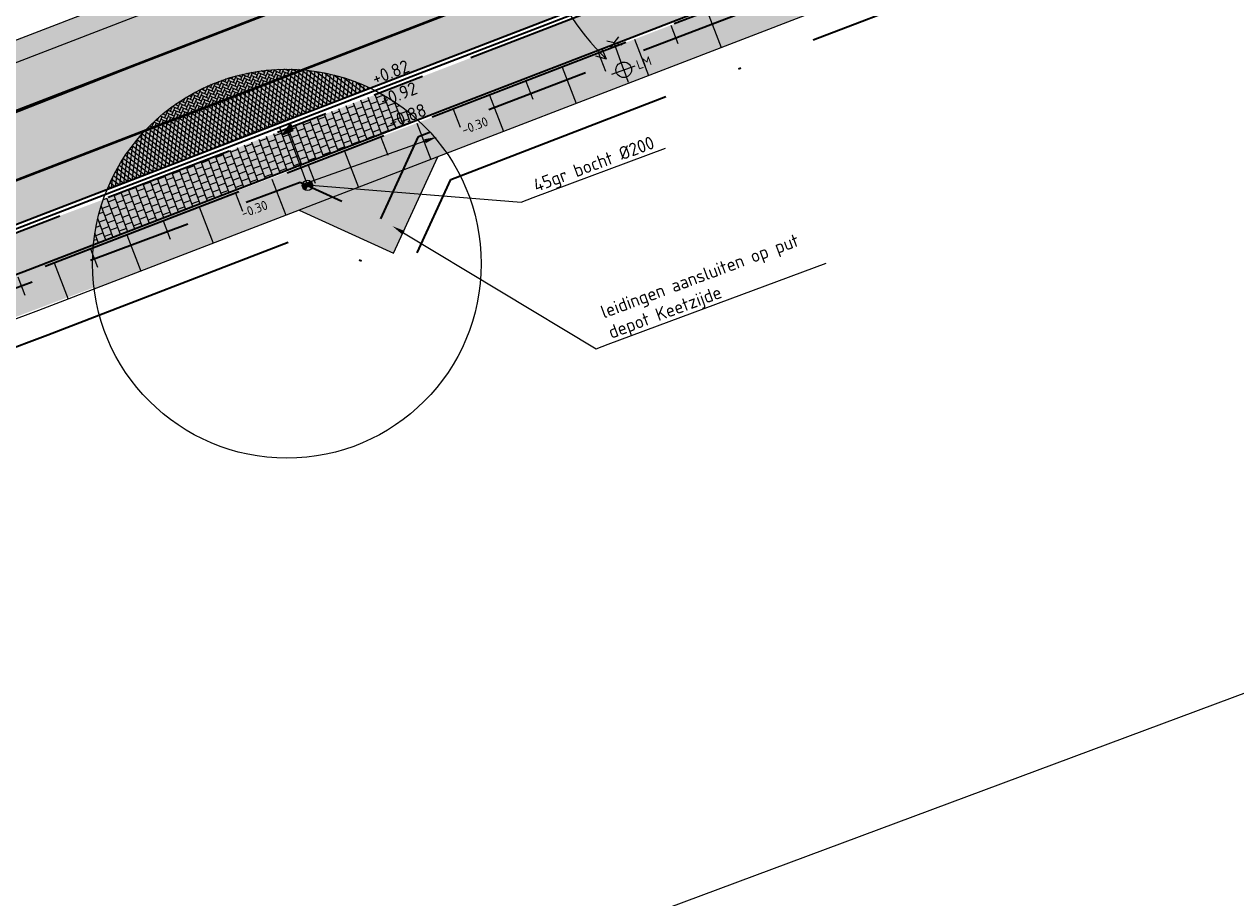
# Model space of a CAD drawing. Header units: metres. Extents: x 132493 to 134960, y 502695 to 503907.
# Tile 65 of 144: x 133217 to 133264, y 503054 to 503087. Entities that reach past the tile are written whole.
import ezdxf
from ezdxf import colors
from ezdxf.entities.mleader import LeaderData, LeaderLine
from ezdxf.enums import TextEntityAlignment as Align
from ezdxf.math import Vec2, Vec3

# ---------------------------------------------------------------- set-up
doc = ezdxf.new("R2010")
doc.units = ezdxf.units.M
for name, pattern in [('RI-HWA_KOLKAANSLUITING', [4.3, 2.5, -1.8]), ('RI-HWA_PVC', [6.4, 4, -2.4]), ('VH-OPSLUITBAND_100X200', [16, 8, -2, 4, -2]), ('VH-TROTTOIRBAND_130-150', [15, 5, -2, 2, -2, 2, -2]), ('VW-1-1_STREEP', [2, 1, -1]), ('XX-PROJECTGRENS', [18, 12, -3, 0, -3])]:
    doc.linetypes.add(name, pattern=pattern)
doc.layers.get('Defpoints').update_dxf_attribs({"color": 3})
for name, color, linetype, lineweight, plot in [('ARC-hoev-btt-300x300x45-grijs-nieuw', 8, 'Continuous', 18, False), ('ARC-hoev-fietsstrook-plateau-drempel-afalt rood', 241, 'Continuous', 18, False), ('ARC-hoev-gras zaaien', 73, 'Continuous', 35, False), ('ARC-hoev-nieuw-asfalt-streetprint', 215, 'Continuous', 35, False)]:
    doc.layers.add(name, color=color, linetype=linetype, lineweight=lineweight, plot=plot)
for name, color, linetype, lineweight in [('B01-WE-IE-MEUBILAIR_WEGMEUBILAIR-S', 10, 'Continuous', 25), ('N-WE-GR-GRAS-A-200', 81, 'Continuous', 18), ('N-WE-GW-GRONDWERKLIJN_TEEN-G', 3, 'Continuous', 20), ('N-WE-GW-TALUDARCERING-S', 252, 'Continuous', 25), ('N-WE-GW-TALUDARCERING_KORT-G', 252, 'Continuous', 20), ('N-WE-GW-TALUDARCERING_LANG-G', 252, 'Continuous', 18), ('N-WE-IE-MEUBILAIR_WEGMEUBILAIR-S', 7, 'Continuous', 25), ('N-WE-KG-GRENS_WERKGRENS-G', 5, 'XX-PROJECTGRENS', 35), ('N-WE-RI-HWA_HULPSTUK-S', 150, 'Continuous', 25), ('N-WE-RI-HWA_KOLKAANSLUITING_PVC_125-G', 160, 'RI-HWA_KOLKAANSLUITING', 25), ('N-WE-RI-HWA_STROOMRICHTING-S', 150, 'Continuous', 25), ('N-WE-RI-HWA_TRANSPORTLEIDING_PVC_200-G', 150, 'RI-HWA_PVC', 35), ('N-WE-RI-KOLK-S', 150, 'Continuous', 25), ('N-WE-VH-GOOT_TEGEL-G', 170, 'Continuous', 35), ('N-WE-VH-KANTOPSLUITING_OPSLUITBAND_100X200-G', 150, 'VH-OPSLUITBAND_100X200', 35), ('N-WE-VH-KANTOPSLUITING_TROTTOIRBAND_130 150-G', 210, 'VH-TROTTOIRBAND_130-150', 35), ('N-WE-VH-KANTOPSLUITING_VOORKANTBAND-G', 7, 'Continuous', 35), ('N-WE-VH-KANTVERHARDING-G', 2, 'Continuous', 18), ('N-WE-VH-VERHARDING_ASFALT-A', 23, 'Continuous', 18), ('N-WE-VH-VERHARDING_TEGEL-A-200-dik 45', 251, 'Continuous', 18), ('N-WE-VW-MARKERING_LANGS_STREEP_11_010-G', 7, 'VW-1-1_STREEP', 13), ('N02-WE-VH-VERHARDING_ASFALT-A', 252, 'Continuous', 18), ('X-XX-AL-AANPIJLING-T25', 7, 'Continuous', 25), ('X-XX-AL-DETAIL1-T25', 7, 'Continuous', 25)]:
    doc.layers.add(name, color=color, linetype=linetype, lineweight=lineweight)
doc.styles.add('NLCS-ISO', font='NLCS-ISO.ttf')
doc.styles.add('NLCS-ISO-M200-T25', font='NLCS-ISO.ttf', dxfattribs={"height": 0.5})

# ---------------------------------------------------------------- blocks, each defined once
blk = doc.blocks.new('N-SRI-KOLK_TROTTOIR-SO')
blk.add_hatch(color=256).paths.add_polyline_path([(1.125000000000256, 1.499999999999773), (-1.124999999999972, 1.499999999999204), (-1.124999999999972, 5.684341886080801e-13)])
blk.add_line((-1.124999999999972, 0), (1.124999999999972, 1.499999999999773))
at = {"flags": 128}
blk.add_lwpolyline([(-1.124999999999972, 0), (1.124999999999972, 0), (1.124999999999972, 1.499999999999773), (-1.124999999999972, 1.499999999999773)], close=True, dxfattribs=at)
blk = doc.blocks.new('*U368')
at = {"ltscale": 0.1, "style": 'NLCS-ISO'}
for tag, p in [('MAT', (-1, 0.5000000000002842)), ('BOBL', (-142.0046382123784, -3.239999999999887))]:
    blk.add_attdef(tag, text='', height=1.8, dxfattribs=at).set_placement(p, align=Align.BOTTOM_RIGHT)
for tag, p in [('DIA', (1, 0.5000000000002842)), ('BOBR', (134.9815208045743, -3.24))]:
    blk.add_attdef(tag, text='', height=1.8, dxfattribs=at).set_placement(p, align=Align.BOTTOM_LEFT)
blk.add_attdef('JVA', text='', height=1.8, dxfattribs=at).set_placement((0, -0.9999999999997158), align=Align.TOP_CENTER)
blk = doc.blocks.new('*U370')
at = {"ltscale": 0.1}
blk.add_hatch(color=256, dxfattribs=at).paths.add_polyline_path([(-2.500000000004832, 3.0616169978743e-16), (2.500000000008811, 0.8333333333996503), (2.500000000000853, -0.8333333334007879)])
at = {"ltscale": 0.1, "flags": 128}
blk.add_lwpolyline([(-2.500000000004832, 3.0616169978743e-16), (2.500000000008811, 0.8333333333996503), (2.500000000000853, -0.8333333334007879)], close=True, dxfattribs=at)
at = {"ltscale": 0.1, "style": 'NLCS-ISO'}
for tag, p in [('MAT', (-1, 0.5000000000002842)), ('BOBL', (-106.3572945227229, -3.239999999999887))]:
    blk.add_attdef(tag, text='', height=1.8, dxfattribs=at).set_placement(p, align=Align.BOTTOM_RIGHT)
for tag, p in [('DIA', (1, 0.5000000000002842)), ('BOBR', (104.2658738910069, -3.24))]:
    blk.add_attdef(tag, text='', height=1.8, dxfattribs=at).set_placement(p, align=Align.BOTTOM_LEFT)
blk.add_attdef('JVA', text='', height=1.8, dxfattribs=at).set_placement((0, -0.9999999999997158), align=Align.TOP_CENTER)
blk = doc.blocks.new('*U377')
at = {"layer": 'N-WE-GW-TALUDARCERING_KORT-G'}
for p, q in [((133241.7192301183, 503087.2120876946), (133241.9888546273, 503086.5122286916)), ((133238.9197941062, 503086.1335896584), (133239.1894186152, 503085.4337306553)), ((133236.120358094, 503085.0550916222), (133236.3899826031, 503084.3552326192)), ((133233.3209220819, 503083.976593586), (133233.590546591, 503083.276734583)), ((133230.5214860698, 503082.8980955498), (133230.7911105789, 503082.1982365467)), ((133227.7220500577, 503081.8195975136), (133227.9916745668, 503081.1197385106)), ((133224.9226140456, 503080.7410994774), (133225.1922385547, 503080.0412404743)), ((133222.1231780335, 503079.6626014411), (133222.3928025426, 503078.9627424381)), ((133219.3237420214, 503078.584103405), (133219.5933665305, 503077.8842444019)), ((133216.5232767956, 503077.508318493), (133216.7856706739, 503076.8057165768))]:
    blk.add_line(p, q, dxfattribs=at)
at = {"layer": 'N-WE-GW-TALUDARCERING_LANG-G'}
for p, q in [((133243.1189481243, 503087.7513367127), (133243.6581971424, 503086.3516187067)), ((133240.3195121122, 503086.6728386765), (133240.8587611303, 503085.2731206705)), ((133237.5200761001, 503085.5943406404), (133238.0593251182, 503084.1946226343)), ((133234.720640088, 503084.5158426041), (133235.2598891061, 503083.116124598)), ((133231.9212040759, 503083.4373445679), (133232.460453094, 503082.0376265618)), ((133229.1217680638, 503082.3588465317), (133229.6610170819, 503080.9591285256)), ((133226.3223320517, 503081.2803484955), (133226.8615810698, 503079.8806304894)), ((133223.5228960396, 503080.2018504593), (133224.0621450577, 503078.8021324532)), ((133220.7234600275, 503079.1233524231), (133221.2627090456, 503077.723634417)), ((133217.9240240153, 503078.0448543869), (133218.4632730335, 503076.6451363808))]:
    blk.add_line(p, q, dxfattribs=at)
blk = doc.blocks.new('SRI-HULP_INLAAT_125MM-SO')
h = blk.add_hatch(color=256)
h.dxf.hatch_style = 1
h.paths.add_polyline_path([(-0.7071067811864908, 0.7071067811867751, 0.1989123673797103), (-1.000000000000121, 0, 0.1989123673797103), (-0.7071067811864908, -0.7071067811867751), (0, -1.387778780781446e-17)])
h = blk.add_hatch(color=256)
h.dxf.hatch_style = 1
h.paths.add_polyline_path([(1.000000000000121, 0, 0.1989123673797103), (0.7071067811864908, 0.7071067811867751), (0, -1.387778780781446e-17), (0.7071067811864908, -0.7071067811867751, 0.1989123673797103)])
for p, q in [((-0.7071067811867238, 0.707106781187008), (0.7071067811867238, -0.707106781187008)), ((-0.7071067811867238, -0.707106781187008), (0.7071067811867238, 0.707106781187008))]:
    blk.add_line(p, q)
blk.add_circle((0, 0), 1.000000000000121)
blk = doc.blocks.new('N-SIE-WEG_LICHTMAST_1UITHOUDER-SO')
h = blk.add_hatch(color=256)
edge = h.paths.add_edge_path()
edge.add_arc((-0.0004327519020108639, 6.571428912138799e-05), 1.500000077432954, 0, 360)
for p, q in [((-5.500000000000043, 0), (-6.338789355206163, 1.24355635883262)), ((-5.500000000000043, 0), (-6.338789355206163, -1.24355635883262)), ((-5.500000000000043, 0), (-4.661210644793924, 1.24355635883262)), ((-1.499999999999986, 0), (-5.500000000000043, 0)), ((-5.500000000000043, 0), (-4.661210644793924, -1.24355635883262)), ((0, 0), (-1.494999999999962, 0)), ((0, -2.420000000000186), (0, 2.330000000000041)), ((0, 0), (2.515000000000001, 0))]:
    blk.add_line(p, q)
blk.add_circle((-0.0004327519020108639, 6.571428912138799e-05), 1.500000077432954)
at = {"style": 'NLCS-ISO'}
blk.add_attdef('TYPE', text='', height=1.8, dxfattribs=at).set_placement((0, 2.330000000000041), align=Align.BOTTOM_CENTER)

msp = doc.modelspace()

# ---------------------------------------------------------------- hatches: boundary and pattern name
at = {"layer": 'ARC-hoev-btt-300x300x45-grijs-nieuw', "transparency": 33554687}
h = msp.add_hatch(color=256, dxfattribs=at)
h.dxf.hatch_style = 1
edge = h.paths.add_edge_path()
edge.add_line((133135.2505421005, 503049.1669919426), (133157.2241655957, 503057.0703956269))
edge.add_line((133157.2241655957, 503057.0703956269), (133167.029410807, 503060.7732595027))
edge.add_line((133167.029410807, 503060.7732595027), (133183.833403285, 503067.0078878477))
edge.add_line((133183.833403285, 503067.0078878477), (133199.1193962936, 503072.7165984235))
edge.add_line((133199.1193962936, 503072.7165984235), (133219.8199311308, 503080.489894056))
edge.add_line((133219.8199311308, 503080.489894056), (133235.6725178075, 503086.5971897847))
edge.add_line((133235.6725178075, 503086.5971897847), (133255.1256253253, 503094.0916058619))
edge.add_line((133255.1256253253, 503094.0916058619), (133261.3058940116, 503096.6264176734))
edge.add_line((133261.3058940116, 503096.6264176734), (133294.3312946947, 503110.147028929))
edge.add_arc((133297.3027031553, 503102.8811338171), 7.850000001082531, 76.23251999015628, 112.24224679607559, ccw=False)
edge.add_line((133299.1708635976, 503110.5055994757), (133262.2777885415, 503095.4037730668))
edge.add_line((133262.2777885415, 503095.4037730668), (133255.6799154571, 503092.6976825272))
edge.add_line((133255.6799154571, 503092.6976825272), (133236.2159399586, 503085.199079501))
edge.add_line((133236.2159399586, 503085.199079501), (133219.434235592, 503078.7338361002))
edge.add_line((133219.434235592, 503078.7338361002), (133199.681061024, 503071.3251666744))
edge.add_line((133199.681061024, 503071.3251666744), (133185.1539783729, 503065.8998789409))
edge.add_line((133185.1539783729, 503065.8998789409), (133172.8628707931, 503061.3096389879))
edge.add_line((133172.8628707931, 503061.3096389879), (133157.2376659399, 503055.4742462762))
edge.add_line((133157.2376659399, 503055.4742462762), (133135.7588074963, 503047.7557085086))
edge.add_line((133135.7588074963, 503047.7557085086), (133135.2505421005, 503049.1669919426))
at = {"layer": 'ARC-hoev-fietsstrook-plateau-drempel-afalt rood', "transparency": 33554661}
h = msp.add_hatch(color=256, dxfattribs=at)
h.dxf.hatch_style = 1
edge = h.paths.add_edge_path()
edge.add_arc((133149.0776194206, 503000.8696931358), 56.25825287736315, 110.1159171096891, 133.7513410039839)
edge.add_line((133110.1733519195, 503041.5077170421), (133111.4100759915, 503040.2695677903))
edge.add_arc((133149.0816099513, 503000.861316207), 54.51747209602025, 110.17715446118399, 133.7092626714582, ccw=False)
edge.add_line((133130.2772272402, 503052.0330853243), (133150.5241478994, 503059.2650329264))
edge.add_line((133150.5241478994, 503059.2650329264), (133182.5914647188, 503071.2409006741))
edge.add_line((133182.5914647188, 503071.2409006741), (133214.6587815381, 503083.2167684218))
edge.add_line((133214.6587815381, 503083.2167684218), (133253.4997076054, 503098.1804476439))
edge.add_line((133253.4997076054, 503098.1804476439), (133272.0265401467, 503105.7791518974))
edge.add_line((133272.0265401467, 503105.7791518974), (133307.0222776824, 503120.0907582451))
edge.add_line((133307.0222776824, 503120.0907582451), (133329.3547136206, 503129.3598860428))
edge.add_arc((133660.9359506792, 502370.9141818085), 827.7596287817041, 112.2896803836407, 113.6142369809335, ccw=False)
edge.add_line((133346.9754044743, 503136.8219951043), (133346.3101329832, 503138.4406117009))
edge.add_arc((133702.0186108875, 502272.1485233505), 936.4777112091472, 112.3235595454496, 113.5464789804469)
edge.add_line((133327.9024450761, 503130.6516381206), (133306.3534346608, 503121.7079153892))
edge.add_line((133306.3534346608, 503121.7079153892), (133271.4173533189, 503107.4243601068))
edge.add_line((133271.4173533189, 503107.4243601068), (133252.853035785, 503099.8066915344))
edge.add_line((133252.853035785, 503099.8066915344), (133243.666094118, 503096.2673720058))
edge.add_line((133243.666094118, 503096.2673720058), (133214.038076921, 503084.8530163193))
edge.add_line((133214.038076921, 503084.8530163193), (133182.6732788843, 503073.0956490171))
edge.add_line((133182.6732788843, 503073.0956490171), (133149.9248116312, 503060.9092610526))
edge.add_line((133149.9248116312, 503060.9092610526), (133129.729249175, 503053.6961219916))
h = msp.add_hatch(color=256, dxfattribs=at)
h.dxf.hatch_style = 1
edge = h.paths.add_edge_path()
edge.add_arc((133149.173851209, 503000.7105829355), 52.1908531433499, 110.2361930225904, 133.6078747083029)
edge.add_line((133113.1768246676, 503038.5007831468), (133114.4135487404, 503037.2626338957))
edge.add_arc((133149.0945968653, 503000.8359778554), 50.29588819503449, 110.22674659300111, 133.5937405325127, ccw=False)
edge.add_line((133131.7054843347, 503048.0302056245), (133135.1058155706, 503049.2737790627))
edge.add_line((133135.1058155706, 503049.2737790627), (133135.0542947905, 503049.4146535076))
edge.add_line((133135.0542947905, 503049.4146535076), (133151.9283071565, 503055.4128413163))
edge.add_line((133151.9283071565, 503055.4128413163), (133184.0206554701, 503067.3980573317))
edge.add_line((133184.0206554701, 503067.3980573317), (133216.1130037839, 503079.3832733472))
edge.add_line((133216.1130037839, 503079.3832733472), (133230.1297807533, 503084.7833133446))
edge.add_line((133230.1297807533, 503084.7833133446), (133248.5044730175, 503091.8622640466))
edge.add_line((133248.5044730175, 503091.8622640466), (133255.0147672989, 503094.3703905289))
edge.add_line((133255.0147672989, 503094.3703905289), (133263.8148620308, 503097.97971323))
edge.add_line((133263.8148620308, 503097.97971323), (133273.58042457, 503101.9850185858))
edge.add_line((133273.58042457, 503101.9850185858), (133294.2177376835, 503110.4247064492))
edge.add_line((133294.2177376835, 503110.4247064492), (133308.6466107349, 503116.1633766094))
edge.add_line((133308.6466107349, 503116.1633766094), (133321.1890426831, 503121.3559249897))
edge.add_arc((133325.736119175, 503114.592302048), 8.149999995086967, 112.55533561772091, 123.91231497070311, ccw=False)
edge.add_line((133322.6099786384, 503122.1189045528), (133339.5162910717, 503129.3272883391))
edge.add_line((133339.5162910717, 503129.3272883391), (133348.5341186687, 503133.0298398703))
edge.add_line((133348.5341186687, 503133.0298398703), (133347.9257923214, 503134.5096856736))
edge.add_line((133347.9257923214, 503134.5096856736), (133338.932061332, 503130.7613575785))
edge.add_line((133338.932061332, 503130.7613575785), (133324.7247322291, 503124.7297793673))
edge.add_line((133324.7247322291, 503124.7297793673), (133307.9749540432, 503117.8212748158))
edge.add_line((133307.9749540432, 503117.8212748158), (133290.986708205, 503110.831991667))
edge.add_line((133290.986708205, 503110.831991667), (133272.9740306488, 503103.4656559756))
edge.add_line((133272.9740306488, 503103.4656559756), (133263.6987775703, 503099.6614490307))
edge.add_line((133263.6987775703, 503099.6614490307), (133254.4235244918, 503095.8572420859))
edge.add_line((133254.4235244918, 503095.8572420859), (133234.9845134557, 503088.3682567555))
edge.add_line((133234.9845134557, 503088.3682567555), (133227.5121445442, 503085.4894857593))
edge.add_line((133227.5121445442, 503085.4894857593), (133215.5455024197, 503080.8792714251))
edge.add_line((133215.5455024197, 503080.8792714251), (133183.462922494, 503068.8977035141))
edge.add_line((133183.462922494, 503068.8977035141), (133151.3803425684, 503056.9161356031))
edge.add_line((133151.3803425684, 503056.9161356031), (133131.1215066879, 503049.6799407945))
at = {"layer": 'ARC-hoev-gras zaaien', "transparency": 33554623}
h = msp.add_hatch(color=256, dxfattribs=at)
h.dxf.hatch_style = 1
edge = h.paths.add_edge_path()
edge.add_line((133044.3094053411, 503023.3810425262), (133040.6147527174, 503022.3720987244))
edge.add_line((133040.6147527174, 503022.3720987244), (132963.3332375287, 502994.9680901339))
edge.add_line((132963.3332375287, 502994.9680901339), (132943.1313250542, 502987.7010206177))
edge.add_line((132943.1313250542, 502987.7010206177), (132911.7394164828, 502976.1370917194))
edge.add_line((132911.7394164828, 502976.1370917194), (132911.4612885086, 502976.8943840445))
edge.add_line((132911.4612885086, 502976.8943840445), (132942.5208133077, 502988.3290478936))
edge.add_line((132942.5208133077, 502988.3290478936), (132970.6246144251, 502998.4072050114))
edge.add_line((132970.6246144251, 502998.4072050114), (133038.368249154, 503022.471557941))
edge.add_line((133038.368249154, 503022.471557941), (133038.1059999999, 503023.2249999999))
edge.add_line((133038.1059999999, 503023.2249999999), (133047.748, 503026.616))
edge.add_line((133047.748, 503026.616), (133047.9894989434, 503025.935777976))
edge.add_line((133047.9894989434, 503025.935777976), (133127.6866354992, 503053.755246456))
edge.add_line((133127.6866354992, 503053.755246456), (133134.8985067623, 503056.4384517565))
edge.add_line((133134.8985067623, 503056.4384517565), (133149.6508293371, 503061.6609081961))
edge.add_line((133149.6508293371, 503061.6609081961), (133181.9466400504, 503073.7221093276))
edge.add_line((133181.9466400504, 503073.7221093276), (133199.629922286, 503080.2760638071))
edge.add_line((133199.629922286, 503080.2760638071), (133213.7543262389, 503085.6010153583))
edge.add_line((133213.7543262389, 503085.6010153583), (133233.1558703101, 503093.0755663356))
edge.add_line((133233.1558703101, 503093.0755663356), (133252.5574143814, 503100.5501173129))
edge.add_line((133252.5574143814, 503100.5501173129), (133257.9341504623, 503102.7553635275))
edge.add_line((133257.9341504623, 503102.7553635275), (133289.067585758, 503115.5031302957))
edge.add_line((133289.067585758, 503115.5031302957), (133322.7946553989, 503129.3964013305))
edge.add_line((133322.7946553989, 503129.3964013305), (133334.4565246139, 503134.3537154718))
edge.add_line((133334.4565246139, 503134.3537154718), (133353.9935656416, 503142.44732903))
edge.add_arc((133874.078580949, 501859.3957620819), 1384.452869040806, 110.68549416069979, 112.06517551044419, ccw=False)
edge.add_arc((133543.4399894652, 502717.1634261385), 465.2314050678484, 107.23389804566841, 109.90622373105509, ccw=False)
edge.add_line((133405.6044053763, 503161.5074505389), (133415.8725093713, 503164.4926783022))
edge.add_line((133415.8725093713, 503164.4926783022), (133424.3666505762, 503166.6323808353))
edge.add_arc((133423.2482539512, 503166.6893353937), 1.119845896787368, 293.1580167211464, 357.0847200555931, ccw=False)
edge.add_line((133423.6886538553, 503165.6597224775), (133416.1352514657, 503163.7349268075))
edge.add_line((133416.1352514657, 503163.7349268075), (133405.8421951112, 503160.7436071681))
edge.add_arc((133727.9458621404, 502167.9539437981), 1043.734682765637, 107.9752925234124, 109.1640586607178)
edge.add_arc((133874.078580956, 501859.3957620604), 1383.652869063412, 110.6857195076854, 112.0490643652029)
edge.add_line((133354.6546910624, 503141.8520321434), (133335.0465, 503133.7495))
edge.add_line((133335.0465, 503133.7495), (133323.1004101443, 503128.6571344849))
edge.add_line((133323.1004101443, 503128.6571344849), (133289.3716051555, 503114.7631479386))
edge.add_line((133289.3716051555, 503114.7631479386), (133258.907064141, 503102.2897263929))
edge.add_line((133258.907064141, 503102.2897263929), (133252.853035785, 503099.8066915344))
edge.add_line((133252.853035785, 503099.8066915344), (133233.445556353, 503092.3298539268))
edge.add_line((133233.445556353, 503092.3298539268), (133214.038076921, 503084.8530163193))
edge.add_line((133214.038076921, 503084.8530163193), (133200.7851276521, 503079.9260968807))
edge.add_line((133200.7851276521, 503079.9260968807), (133181.8111879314, 503072.8173645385))
edge.add_line((133181.8111879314, 503072.8173645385), (133149.9248116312, 503060.9092610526))
edge.add_line((133149.9248116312, 503060.9092610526), (133135.1666856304, 503055.6847081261))
edge.add_line((133135.1666856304, 503055.6847081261), (133129.729249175, 503053.6961219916))
edge.add_arc((133149.0774722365, 503000.8699292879), 56.2579805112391, 110.115859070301, 133.7513990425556)
edge.add_line((133110.17335192, 503041.5077170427), (133098.8758141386, 503030.2231833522))
edge.add_arc((133081.2083273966, 503047.9110297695), 24.9999999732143, 274.4320532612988, 314.96700573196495, ccw=False)
edge.add_arc((133081.2083273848, 503047.9110297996), 25.00000000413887, 264.3639724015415, 274.43205328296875, ccw=False)
edge.add_line((133078.7531103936, 503023.0318837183), (133062.8304569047, 503024.6032225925))
edge.add_arc((133057.2066288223, 502968.8812143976), 56.00508583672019, 84.23685191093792, 103.3139484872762)
h = msp.add_hatch(color=256, dxfattribs=at)
h.dxf.hatch_style = 1
edge = h.paths.add_edge_path()
edge.add_line((133138.9743539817, 503048.8659212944), (133150.8292877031, 503053.005459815))
edge.add_line((133150.8292877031, 503053.005459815), (133185.2585333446, 503065.8321799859))
edge.add_line((133185.2585333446, 503065.8321799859), (133232.0345904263, 503083.4810272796))
edge.add_line((133232.0345904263, 503083.4810272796), (133255.7168681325, 503092.6047543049))
edge.add_line((133255.7168681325, 503092.6047543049), (133274.3005173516, 503100.2267616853))
edge.add_line((133274.3005173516, 503100.2267616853), (133288.0673769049, 503105.8567580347))
edge.add_line((133288.0673769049, 503105.8567580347), (133299.3332492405, 503110.4639685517))
edge.add_line((133299.3332492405, 503110.4639685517), (133302.1805044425, 503109.2760643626))
edge.add_line((133302.1805044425, 503109.2760643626), (133291.0719690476, 503104.5119020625))
edge.add_line((133291.0719690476, 503104.5119020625), (133289.7707275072, 503103.953833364))
edge.add_line((133289.7707275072, 503103.953833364), (133275.0635808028, 503098.329850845))
edge.add_line((133275.0635808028, 503098.329850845), (133256.2711582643, 503091.2108309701))
edge.add_line((133256.2711582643, 503091.2108309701), (133232.7199630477, 503082.137604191))
edge.add_line((133232.7199630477, 503082.137604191), (133231.0186002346, 503078.4167231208))
edge.add_line((133231.0186002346, 503078.4167231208), (133227.3801294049, 503080.0804040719))
edge.add_line((133227.3801294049, 503080.0804040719), (133187.2002786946, 503064.9561534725))
edge.add_line((133187.2002786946, 503064.9561534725), (133153.0927319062, 503052.2183409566))
edge.add_line((133153.0927319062, 503052.2183409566), (133136.7266914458, 503046.4594422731))
edge.add_arc((133134.7213979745, 503050.5852987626), 4.587362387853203, 295.9211810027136, 337.9875891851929)
at = {"layer": 'ARC-hoev-nieuw-asfalt-streetprint', "transparency": 33554534}
h = msp.add_hatch(color=256, dxfattribs=at)
h.dxf.hatch_style = 1
edge = h.paths.add_edge_path()
edge.add_arc((133149.1780387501, 503000.7041217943), 52.19841975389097, 110.24286996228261, 133.6063113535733, ccw=False)
edge.add_line((133131.1173696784, 503049.6784748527), (133151.3803425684, 503056.9161356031))
edge.add_line((133151.3803425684, 503056.9161356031), (133183.462922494, 503068.8977035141))
edge.add_line((133183.462922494, 503068.8977035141), (133215.5455024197, 503080.8792714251))
edge.add_line((133215.5455024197, 503080.8792714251), (133254.4235244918, 503095.8572420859))
edge.add_line((133254.4235244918, 503095.8572420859), (133272.9740306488, 503103.4656559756))
edge.add_line((133272.9740306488, 503103.4656559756), (133308.9993857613, 503118.1983273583))
edge.add_line((133308.9993857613, 503118.1983273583), (133336.4492460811, 503129.7134283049))
edge.add_line((133336.4492460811, 503129.7134283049), (133347.9257923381, 503134.5096856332))
edge.add_line((133347.9257923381, 503134.5096856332), (133346.9754044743, 503136.8219951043))
edge.add_line((133346.9754044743, 503136.8219951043), (133335.4504452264, 503132.0053922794))
edge.add_line((133335.4504452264, 503132.0053922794), (133308.0467550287, 503120.5097211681))
edge.add_line((133308.0467550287, 503120.5097211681), (133272.0265401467, 503105.7791518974))
edge.add_line((133272.0265401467, 503105.7791518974), (133253.4997076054, 503098.1804476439))
edge.add_line((133253.4997076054, 503098.1804476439), (133214.6587815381, 503083.2167684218))
edge.add_line((133214.6587815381, 503083.2167684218), (133182.5914647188, 503071.2409006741))
edge.add_line((133182.5914647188, 503071.2409006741), (133150.5241478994, 503059.2650329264))
edge.add_line((133150.5241478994, 503059.2650329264), (133130.2772272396, 503052.0330853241))
edge.add_arc((133149.0890969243, 503000.8493080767), 54.53132580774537, 110.1801863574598, 133.7062307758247)
edge.add_line((133111.4100759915, 503040.2695677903), (133100.1125382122, 503028.9850341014))
edge.add_line((133100.1125382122, 503028.9850341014), (133096.8157860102, 503025.692076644))
edge.add_line((133096.8157860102, 503025.692076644), (133098.5961480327, 503023.936889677))
edge.add_line((133098.5961480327, 503023.936889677), (133101.8792868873, 503027.2162494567))
edge.add_line((133101.8792868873, 503027.2162494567), (133113.1768246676, 503038.5007831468))
at = {"layer": 'N-WE-GR-GRAS-A-200', "transparency": 33554559}
h = msp.add_hatch(dxfattribs=at)
h.set_pattern_fill('AGR-GRAS_02', color=256, scale=0.02, angle=41.18807900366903, pattern_type=2)
h.set_pattern_definition([(19.88062735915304, (198707.417944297, -10891.62982680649), (0.1200683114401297, 0.256092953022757), [0.04999999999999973, -0.1499999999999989]), (19.88062735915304, (198707.4805812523, -10891.47957165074), (0.1200683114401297, 0.256092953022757), [0.04999999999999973, -0.1499999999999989]), (109.880627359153, (198707.412948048, -10891.5571973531), (-0.256092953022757, 0.1200683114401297), [0.05, -0.15]), (109.880627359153, (198707.4643759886, -10891.46416420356), (-0.256092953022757, 0.1200683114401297), [0.05, -0.15]), (64.88062735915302, (198707.4079517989, -10891.48456789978), (-0.06801232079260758, 0.1880806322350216), [0.05000000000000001, -0.2328427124]), (154.880627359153, (198707.5213886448, -10891.59242003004), (-0.1880806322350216, -0.06801232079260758), [0.04999999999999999, -0.2328427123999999]), (46.44567855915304, (198707.4445607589, -10891.55639953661), (0.1880806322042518, 0.06801232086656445), [0.04999999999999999, -0.3972135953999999]), (46.44567855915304, (198707.495190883, -10891.43175367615), (0.1880806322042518, 0.06801232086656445), [0.04999999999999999, -0.3972135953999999]), (83.3155761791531, (198707.5496007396, -10891.58221818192), (-0.0680123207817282, 0.1880806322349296), [0.05, -0.3972135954]), (83.3155761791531, (198707.4343589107, -10891.52818744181), (-0.0680123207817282, 0.1880806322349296), [0.05, -0.3972135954]), (83.3155761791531, (198707.5171902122, -10891.55140328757), (-0.0680123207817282, 0.1880806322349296), [0.05, -0.3972135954]), (136.4456785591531, (198707.3805375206, -10891.52638245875), (-0.06801232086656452, 0.1880806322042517), [0.05, -0.3972135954]), (173.315576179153, (198707.4453585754, -10891.58801224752), (-0.1880806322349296, -0.06801232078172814), [0.04999999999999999, -0.3972135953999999])])
edge = h.paths.add_edge_path()
edge.add_line((133219.4243753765, 503078.6228729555), (133232.0345904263, 503083.4810272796))
edge.add_arc((133226.8996631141, 503078.014536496), 7.499999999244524, 34.60235097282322, 46.79136385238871, ccw=False)
edge.add_line((133233.0730111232, 503082.2736178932), (133232.7199630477, 503082.137604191))
edge.add_line((133232.7199630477, 503082.137604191), (133231.0186002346, 503078.4167231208))
edge.add_line((133231.0186002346, 503078.4167231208), (133227.3801294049, 503080.0804040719))
edge.add_line((133227.3801294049, 503080.0804040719), (133219.4644527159, 503077.0308463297))
edge.add_arc((133226.8996631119, 503078.0145364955), 7.499999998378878, 175.3475407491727, 187.5365536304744, ccw=False)
at = {"layer": 'N-WE-VH-VERHARDING_ASFALT-A', "transparency": 33554559}
h = msp.add_hatch(dxfattribs=at)
h.set_pattern_fill('AVH-ASFALT_LAAG1-D', color=11, scale=5, angle=182, pattern_type=2)
h.set_pattern_definition([(262.4278792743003, (30.91180616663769, 11.68547979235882), (0.1486919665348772, -0.01976610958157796), []), (322.4278792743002, (30.91180616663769, 11.68547979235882), (0.09146393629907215, 0.1188879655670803), [])])
edge = h.paths.add_edge_path()
edge.add_arc((133226.8996631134, 503078.0145364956), 7.499999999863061, 136.8231344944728, 157.6497763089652)
edge.add_line((133219.9630875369, 503080.8665391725), (133230.1297807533, 503084.7833133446))
edge.add_arc((133226.8352540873, 503077.8402820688), 7.685023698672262, 64.61526766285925, 84.95710997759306)
edge.add_line((133227.5107787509, 503085.4955583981), (133221.4303258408, 503083.1464318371))
at = {"layer": 'N-WE-VH-VERHARDING_TEGEL-A-200-dik 45', "transparency": 33554559}
h = msp.add_hatch(dxfattribs=at)
h.set_pattern_fill('AVH-TEGEL_300X300_HALFST', color=256, angle=200.4786608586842, pattern_type=2)
h.set_pattern_definition([(200.4786608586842, (133215.4405820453, 503078.0457199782), (-0.2285619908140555, -0.2454779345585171), [0.3, -0.3]), (290.4786608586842, (133215.4405820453, 503078.0457199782), (0.2810407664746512, 0.1049575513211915), [])])
edge = h.paths.add_edge_path()
edge.add_arc((133226.8996631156, 503078.014536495), 7.500000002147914, 160.7283308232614, 174.4964967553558)
edge.add_line((133219.434235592, 503078.7338361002), (133231.9528303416, 503083.5566932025))
edge.add_arc((133226.8996631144, 503078.0145364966), 7.499999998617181, 47.6424078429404, 61.41057378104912)
edge.add_line((133230.4886367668, 503084.6000712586), (133219.8199311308, 503080.489894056))
at = {"layer": 'N02-WE-VH-VERHARDING_ASFALT-A', "transparency": 33554559}
h = msp.add_hatch(dxfattribs=at)
h.set_pattern_fill('AVH-BSS_KEIFORMAAT_ELLEBOOG-SO', color=2, angle=226, pattern_type=2)
h.set_pattern_definition([(246.4278792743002, (30.91180616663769, 11.68547979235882), (0.05424870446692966, -0.1382283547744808), [0.315, -0.105]), (156.4278792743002, (31.1042832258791, 11.60150014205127), (0.05424870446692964, -0.1382283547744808), [0.315, -0.105])])
edge = h.paths.add_edge_path()
edge.add_arc((133226.8996631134, 503078.0145364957), 7.499999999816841, 85.42648805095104, 136.823134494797)
edge.add_line((133221.4303258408, 503083.1464318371), (133227.4976988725, 503085.490655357))

# ---------------------------------------------------------------- linework, layer by layer
at = {"layer": 'B01-WE-IE-MEUBILAIR_WEGMEUBILAIR-S', "flags": 128}
msp.add_lwpolyline([(133236.421, 503094.561, 0.2498713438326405), (133239.2321121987, 503085.9032821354)], format="xyb", dxfattribs=at)
for points in [[(133239.2321121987, 503085.9032821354), (133238.8164447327, 503086.0209261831)], [(133239.2321121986, 503085.9032821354), (133239.0754326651, 503086.2664587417)]]:
    msp.add_lwpolyline(points, dxfattribs=at)
at = {"layer": 'Defpoints', "elevation": -7055.849716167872, "flags": 128}
msp.add_lwpolyline([(133150.3225598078, 503105.715342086), (133330.0607693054, 503172.6589550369), (133358.3669580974, 503096.6591177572), (133178.6287485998, 503029.7155048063)], close=True, dxfattribs=at)
at = {"layer": 'Defpoints', "flags": 128}
msp.add_lwpolyline([(133096.8012208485, 503024.6545968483, 0.04858485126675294), (133100.995912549, 503028.100641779), (133102.2152976, 503029.4820707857, -0.07824773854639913), (133125.2247825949, 503048.6665810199), (133159.674, 503061.519), (133335.937661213, 503130.8542534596)], format="xyb", dxfattribs=at)
at = {"layer": 'Defpoints'}
msp.add_circle((133226.8996631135, 503078.0145364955), 7.5, dxfattribs=at)
at = {"layer": 'N-WE-GW-GRONDWERKLIJN_TEEN-G', "flags": 128}
msp.add_lwpolyline([(133288.8195818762, 503104.5437894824), (133274.8690116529, 503098.8386641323), (133256.2711582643, 503091.2108309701), (133217.3189441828, 503076.2042774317), (133153.0927319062, 503052.2183409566), (133140.6646166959, 503047.7987861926), (133136.6043992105, 503046.3942257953)], dxfattribs=at)
at = {"layer": 'N-WE-KG-GRENS_WERKGRENS-G', "flags": 128}
msp.add_lwpolyline([(132713.8574613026, 502831.0580347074, 0.005570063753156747), (132736.3364398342, 502852.2821149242, 0.02528372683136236), (132742.3564131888, 502859.0920275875, 0.02378065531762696), (132764.8374316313, 502894.8777678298), (132764.3316825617, 502900.7720262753), (132769.1033134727, 502908.8440283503), (132770.1472463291, 502910.6100132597, -0.1999422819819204), (132792.8395207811, 502927.5846064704), (132821.6574329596, 502934.8682218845), (132821.8774908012, 502934.9238406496, -0.3826627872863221), (132824.7147034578, 502933.4345395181), (132826.4403593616, 502928.7457023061), (132836.0126593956, 502932.3790914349), (132835.1422824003, 502934.6408631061, -0.4190667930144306), (132837.1916569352, 502939.0343225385), (132839.9460323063, 502940.0107226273), (132859.0093786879, 502946.7684991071), (132896.4310291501, 502960.6877564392), (132897.8682955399, 502961.2223582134, -0.414545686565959), (132902.241647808, 502959.2173635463), (132903.1718656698, 502956.771019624), (132912.9374155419, 502960.2426878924), (132911.7843959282, 502963.3955454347, -0.4150905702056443), (132913.474181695, 502967.0613674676), (132914.7767187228, 502967.5397454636), (132938.3614250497, 502976.2016140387), (132937.6224978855, 502978.218195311), (133021.3873068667, 503008.0323382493), (133021.6649358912, 503007.2559797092), (133025.6326239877, 503008.6090530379), (133041.138442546, 503014.1171993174, -0.1103685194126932), (133061.9198871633, 503016.654221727), (133077.9674409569, 503015.0705569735), (133083.2493027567, 503014.5493125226, -0.006082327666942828), (133083.442742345, 503014.5278438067, -0.2579390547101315), (133089.7072472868, 503009.9835794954), (133098.6401080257, 503013.1295457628, -0.265135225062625), (133100.7363959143, 503020.7744244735), (133115.8269476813, 503035.8476061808, -0.1102594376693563), (133133.4898386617, 503047.0494830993), (133134.6884052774, 503047.4809715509), (133135.5872467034, 503044.9842156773), (133140.9956119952, 503046.8551439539), (133153.4352097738, 503051.2787820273), (133217.6736325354, 503075.2692786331), (133227.6286606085, 503079.1045076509), (133231.4393499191, 503077.3620802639), (133233.221242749, 503081.2590805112), (133256.6406850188, 503090.2815487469), (133275.2480078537, 503097.9132657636), (133286.8641141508, 503102.663705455), (133286.9959372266, 503102.611572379), (133301.2143453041, 503108.4141632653), (133308.6707664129, 503105.028186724), (133316.0634265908, 503108.0857307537), (133318.7108270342, 503114.6835351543), (133331.4339915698, 503120.1368624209), (133350.4881779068, 503128.3037546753), (133350.949471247, 503129.2663756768, -0.0005797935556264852), (133353.8959263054, 503130.4761869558, -0.007004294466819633), (133389.706913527, 503144.5492659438), (133398.1815961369, 503145.8738086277), (133401.0319163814, 503146.3192967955), (133400.8006422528, 503151.1583812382, -0.0522661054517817), (133447.2343836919, 503162.6708405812), (133447.9712047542, 503161.9662686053), (133449.108795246, 503158.5337313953), (133471.022142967, 503165.2937241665, 0.09025762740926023), (133473.9172051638, 503167.2191786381, 0.00453534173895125), (133476.4858831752, 503167.8750114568), (133478.7565008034, 503166.4598963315, 0.01475269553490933), (133490.5712790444, 503170.4471541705)], format="xyb", dxfattribs=at)
at = {"layer": 'N-WE-RI-HWA_KOLKAANSLUITING_PVC_125-G', "flags": 128}
msp.add_lwpolyline([(133226.9396954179, 503083.0717959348), (133227.6971723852, 503081.0350165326)], dxfattribs=at)
at = {"layer": 'N-WE-RI-HWA_TRANSPORTLEIDING_PVC_200-G', "flags": 128}
for points in [[(133230.5249999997, 503079.7419999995), (133231.9807278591, 503082.9256773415), (133289.1550839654, 503104.7890330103)], [(133183.3365254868, 503064.7677495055), (133227.4192608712, 503081.1620908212), (133230.5249999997, 503079.7419999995)]]:
    msp.add_lwpolyline(points, dxfattribs=at)
at = {"layer": 'N-WE-VH-GOOT_TEGEL-G', "flags": 128}
msp.add_lwpolyline([(133309.357738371, 503106.2959574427), (133300.7162523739, 503110.281821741, 0.2080168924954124), (133294.2177376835, 503110.4247064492), (133285.8738755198, 503107.0124602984), (133273.58042457, 503101.9850185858), (133255.0147672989, 503094.3703905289), (133216.1130037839, 503079.3832733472), (133151.9283071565, 503055.4128413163), (133139.5392326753, 503051.007169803), (133137.1277436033, 503050.1729578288), (133135.0542947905, 503049.4146535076)], format="xyb", dxfattribs=at)
at = {"layer": 'N-WE-VH-KANTOPSLUITING_OPSLUITBAND_100X200-G', "flags": 128}
msp.add_lwpolyline([(133299.3332492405, 503110.4639685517), (133286.5930699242, 503105.253836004), (133274.3005173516, 503100.2267616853), (133255.7168681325, 503092.6047543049), (133216.7869116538, 503077.6067756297), (133152.5790151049, 503053.6276793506), (133140.1681237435, 503049.2142495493), (133137.764668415, 503048.3828167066), (133135.7068913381, 503047.6302438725)], dxfattribs=at)
at = {"layer": 'N-WE-VH-KANTOPSLUITING_TROTTOIRBAND_130 150-G', "flags": 128}
msp.add_lwpolyline([(133294.3312946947, 503110.147028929), (133285.9874325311, 503106.7347827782), (133273.6941234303, 503101.7073990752), (133255.1256253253, 503094.0916058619), (133216.2194102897, 503079.1027737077), (133152.0310505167, 503055.1309736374), (133139.638531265, 503050.7240771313), (133137.2283106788, 503049.8903039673), (133135.1573363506, 503049.1329046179)], dxfattribs=at)
at = {"layer": 'N-WE-VH-KANTOPSLUITING_VOORKANTBAND-G', "flags": 128}
msp.add_lwpolyline([(133308.6407484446, 503106.4614799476), (133300.6534263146, 503110.1456127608, 0.2080168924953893), (133294.2745161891, 503110.2858676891), (133285.9306540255, 503106.8736215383), (133273.6372740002, 503101.8462088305), (133255.0701963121, 503094.2309981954), (133216.1662070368, 503079.2430235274), (133151.9796788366, 503055.2719074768), (133139.5888819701, 503050.8656234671), (133137.1780271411, 503050.0316308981), (133135.1058155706, 503049.2737790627)], format="xyb", dxfattribs=at)
msp.add_lwpolyline([(133299.1708635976, 503110.5055994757), (133286.5552175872, 503105.3463951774), (133274.2626177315, 503100.3193015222), (133255.6799154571, 503092.6976825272), (133216.7514428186, 503077.7002755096), (133152.5447673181, 503053.7216352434), (133140.1350242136, 503049.3086137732), (133137.7311460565, 503048.4770346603), (133135.6725441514, 503047.7241601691)], dxfattribs=at)
at = {"layer": 'N-WE-VH-KANTVERHARDING-G', "flags": 128}
for points in [[(133047.9900735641, 503025.9359785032), (133127.3701396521, 503053.637492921), (133134.8985067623, 503056.4384517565), (133137.3381139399, 503057.2823906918), (133149.6508293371, 503061.6609081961), (133213.7543262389, 503085.6010153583), (133252.5574143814, 503100.5501173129), (133271.0600998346, 503108.1389177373), (133307.0750716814, 503122.867342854), (133329.4441249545, 503132.1582286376), (133334.4473651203, 503134.3497712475)], [(133129.7292491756, 503053.6961219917), (133135.1666856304, 503055.6847081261), (133137.6029101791, 503056.5274769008), (133149.9248116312, 503060.9092610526), (133214.038076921, 503084.8530163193), (133252.853035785, 503099.8066915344), (133271.3632967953, 503107.3985990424), (133307.3799135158, 503122.1276968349), (133329.7580729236, 503131.4223648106), (133334.7683428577, 503133.6169866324)], [(133227.3801294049, 503080.0804040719), (133231.0186002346, 503078.4167231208), (133232.7199630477, 503082.137604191)]]:
    msp.add_lwpolyline(points, dxfattribs=at)
at = {"layer": 'N-WE-VW-MARKERING_LANGS_STREEP_11_010-G', "ltscale": 4, "const_width": 0.1, "flags": 128}
for points in [[(133096.8157860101, 503025.6920766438), (133110.6252274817, 503039.4856226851, -0.1089811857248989), (133130.3303249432, 503052.0525868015), (133135.7533269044, 503054.0358939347), (133138.1821519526, 503054.8761029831), (133150.5241478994, 503059.2650329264), (133214.6587815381, 503083.2167684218), (133253.4997076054, 503098.1804476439), (133272.0265401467, 503105.7791518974), (133308.0467550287, 503120.5097211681), (133330.4448341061, 503129.8126626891), (133335.4504452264, 503132.0053922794, -0.002259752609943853), (133346.9754044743, 503136.8219951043)], [(133098.5985160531, 503023.9392549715), (133112.3919761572, 503037.7168380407, -0.1089811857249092), (133131.1890046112, 503049.7046793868), (133136.5913858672, 503051.6804450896), (133139.0096402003, 503052.5169973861), (133151.3803425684, 503056.9161356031), (133215.5455024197, 503080.8792714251), (133254.4235244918, 503095.8572420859), (133272.9740306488, 503103.4656559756), (133308.9993857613, 503118.1983273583), (133331.4259215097, 503127.5130882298), (133336.4492460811, 503129.7134283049, -0.002254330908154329), (133347.9257923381, 503134.5096856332)]]:
    msp.add_lwpolyline(points, format="xyb", dxfattribs=at)

# ---------------------------------------------------------------- block references
at = {"layer": 'N-WE-GW-TALUDARCERING-S'}
msp.add_blockref('*U377', (0, 0), dxfattribs=at)
at = {"layer": 'N-WE-IE-MEUBILAIR_WEGMEUBILAIR-S'}
ref = msp.add_blockref('N-SIE-WEG_LICHTMAST_1UITHOUDER-SO', (133239.9001481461, 503085.4920625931), dxfattribs=dict(at, xscale=0.2000000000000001, yscale=0.2000000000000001, zscale=0.2000000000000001, rotation=289.5758653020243))
ref.add_attrib('TYPE', 'LM', dxfattribs={"layer": '0', "height": 0.3600000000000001, "rotation": 19.57586530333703, "style": 'NLCS-ISO'}).set_placement((133240.7730439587, 503085.4941380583), align=Align.BOTTOM_CENTER)
at = {"layer": 'N-WE-RI-HWA_HULPSTUK-S', "xscale": 0.2, "yscale": 0.2, "zscale": 0.2, "rotation": 20.40013584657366}
msp.add_blockref('SRI-HULP_INLAAT_125MM-SO', (133227.6971723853, 503081.0350165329), dxfattribs=at)
at = {"layer": 'N-WE-RI-HWA_STROOMRICHTING-S'}
ref = msp.add_blockref('*U368', (133261.0259008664, 503094.0461693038), dxfattribs=dict(at, xscale=0.1999999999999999, yscale=0.1999999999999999, zscale=0.1999999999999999, rotation=21.01323832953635))
ref.add_attrib('BOBL', '-0.30', dxfattribs={"layer": '0', "ltscale": 0.1, "height": 0.3599999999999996, "rotation": 21.01323832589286, "style": 'NLCS-ISO'}).set_placement((133234.7460652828, 503083.257154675), align=Align.BOTTOM_RIGHT)
ref = msp.add_blockref('*U370', (133205.4846235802, 503073.0046131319), dxfattribs=dict(at, xscale=0.1999999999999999, yscale=0.1999999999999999, zscale=0.1999999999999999, rotation=20.40013585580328))
ref.add_attrib('MAT', 'PVC', dxfattribs={"layer": '0', "ltscale": 0.1, "height": 0.3599999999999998, "rotation": 20.40013585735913, "style": 'NLCS-ISO'}).set_placement((133205.5231153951, 503072.3254333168), align=Align.BOTTOM_RIGHT)
ref.add_attrib('DIA', '%%c200', dxfattribs={"layer": '0', "ltscale": 0.1, "height": 0.3599999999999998, "rotation": 20.40013585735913, "style": 'NLCS-ISO'}).set_placement((133205.8980278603, 503072.4648630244), align=Align.BOTTOM_LEFT)
ref.add_attrib('BOBL', '-0.30', dxfattribs={"layer": '0', "ltscale": 0.1, "height": 0.3599999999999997, "rotation": 20.40013585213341, "style": 'NLCS-ISO'}).set_placement((133185.7731619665, 503064.9825716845), align=Align.BOTTOM_RIGHT)
ref.add_attrib('BOBR', '-0.30', dxfattribs={"layer": '0', "ltscale": 0.1, "height": 0.3599999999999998, "rotation": 20.40013585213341, "style": 'NLCS-ISO'}).set_placement((133225.2557876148, 503079.6661351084), align=Align.BOTTOM_LEFT)
at = {"layer": 'N-WE-RI-KOLK-S', "xscale": 0.2, "yscale": 0.2, "zscale": 0.2, "rotation": 201.1279903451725}
msp.add_blockref('N-SRI-KOLK_TROTTOIR-SO', (133226.8314686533, 503083.3518739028), dxfattribs=at)

# ---------------------------------------------------------------- texts
at = {"layer": 'X-XX-AL-DETAIL1-T25', "char_height": 0.4999999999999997, "attachment_point": 1, "style": 'NLCS-ISO-M200-T25'}
for s, insert, rotation in [('+0.82', (133230.1199171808, 503085.3662658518, -0.57409), 21.06945230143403), ('+0.92', (133230.4311648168, 503084.5224137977, -0.57409), 21.069452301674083), ('+0.88', (133230.7464497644, 503083.6757581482, -0.57409), 21.069452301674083)]:
    msp.add_mtext_dynamic_manual_height_columns(s, width=2.253737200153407, gutter_width=2.499999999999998, heights=[0], dxfattribs=dict(at, insert=insert, rotation=rotation))

# ---------------------------------------------------------------- leaders
at = {"layer": 'X-XX-AL-AANPIJLING-T25'}
ml = msp.add_multileader_mtext('Standard', dxfattribs=at)
ml.set_content('45gr bocht %%C200', color=256, style='NLCS-ISO-M200-T25')
ml.set_leader_properties(color=256, linetype='ByLayer', lineweight=-1)
ml.build(insert=Vec2(0, 0))
ml.multileader.update_dxf_attribs({"text_left_attachment_type": 5, "text_right_attachment_type": 5, "dogleg_length": 0.5, "arrow_head_size": 0.5})
ctx = ml.context
ctx.base_point, ctx.char_height, ctx.arrow_head_size, ctx.landing_gap_size, ctx.plane_origin, ctx.plane_x_axis, ctx.plane_y_axis = Vec3(133236.410402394, 503080.5663244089), 0.5, 0.5, 0.18, Vec3(133240.9290883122, 503053.7350108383), Vec3(0.937112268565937, 0.3490280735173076), Vec3(-0.3490280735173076, 0.937112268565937)
ctx.left_attachment, ctx.right_attachment = 5, 5
notes = []
notes.append((ctx, [(0, (1, 1, 0), (133235.9418462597, 503080.3918103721), (0.9371122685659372, 0.3490280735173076), 0.5000000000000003, [(1, [(133232.6994560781, 503082.9057618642), (133227.5206780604, 503081.0645102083)], 0, [])])]))
ctx.mtext.insert, ctx.mtext.text_direction, ctx.mtext.rotation, ctx.mtext.flow_direction = Vec3(133236.3522143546, 503081.2382724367), Vec3(0.9371122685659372, 0.3490280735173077), 0.3565337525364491, 5
ml = msp.add_multileader_mtext('Standard', dxfattribs=at)
ml.set_content('leidingen aansluiten op put\\Pdepot Keetzijde', color=256, style='NLCS-ISO-M200-T25')
ml.set_leader_properties(color=256, linetype='ByLayer', lineweight=-1)
ml.build(insert=Vec2(0, 0))
ml.multileader.update_dxf_attribs({"text_left_attachment_type": 5, "text_right_attachment_type": 5, "dogleg_length": 0.5, "arrow_head_size": 0.5})
ctx = ml.context
ctx.base_point, ctx.char_height, ctx.arrow_head_size, ctx.landing_gap_size, ctx.plane_origin, ctx.plane_x_axis, ctx.plane_y_axis = Vec3(133239.3026156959, 503074.9100967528), 0.5, 0.5, 0.18, Vec3(133243.8213016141, 503048.0787831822), Vec3(0.937112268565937, 0.3490280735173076), Vec3(-0.3490280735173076, 0.937112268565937)
ctx.left_attachment, ctx.right_attachment = 5, 5
notes.append((ctx, [(0, (1, 1, 0), (133238.8340595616, 503074.7355827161), (0.9371122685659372, 0.3490280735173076), 0.5000000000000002, [(0, [(133230.9740346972, 503079.4639395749)], 0, [])])]))
ctx.mtext.insert, ctx.mtext.text_direction, ctx.mtext.rotation, ctx.mtext.flow_direction = Vec3(133238.9535709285, 503076.3629716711), Vec3(0.9371122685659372, 0.3490280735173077), 0.3565337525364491, 5
for ctx, leaders in notes:
    for number, flags, end, landing, length, lines in leaders:
        leader = LeaderData()
        leader.index, (leader.has_last_leader_line, leader.has_dogleg_vector, leader.attachment_direction) = number, flags
        leader.last_leader_point, leader.dogleg_vector, leader.dogleg_length = Vec3(end), Vec3(landing), length
        for number, points, colour, breaks in lines:
            line = LeaderLine()
            line.index, line.vertices, line.color, line.breaks = number, Vec3.list(points), colors.encode_raw_color(colour), breaks
            leader.lines.append(line)
        ctx.leaders.append(leader)

doc.saveas('drawing.dxf')
